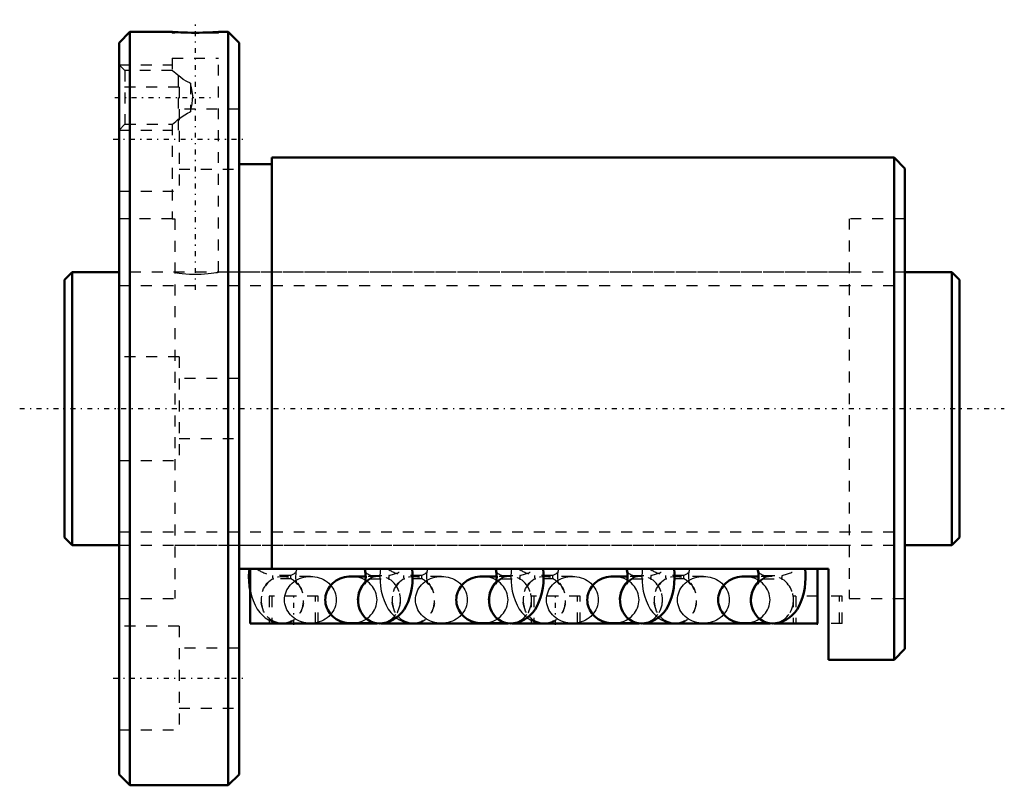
# Model space of a CAD drawing. Header units: millimetres. Extents: x -4.1 to 86.1, y -34.5 to 35.6.
import ezdxf

# ---------------------------------------------------------------- set-up
doc = ezdxf.new("R2010")
doc.units = ezdxf.units.MM
doc.linetypes.add('Center', pattern=[1.5, 0.45, -0.5, 0.05, -0.5])
doc.linetypes.add('Dashed', pattern=[2, 1, -1])
for name, color, linetype, lineweight in [('2d ConnectionPoints', 7, 'Continuous', 50), ('AM_0', 7, 'Continuous', 50), ('AM_5', 3, 'Continuous', 25), ('AM_7', 7, 'Center', 25), ('AM_9', 6, 'Dashed', 25)]:
    doc.layers.add(name, color=color, linetype=linetype, lineweight=lineweight)

# ---------------------------------------------------------------- blocks, each defined once
blk = doc.blocks.new('1_BIF2504V_10RR_Nut_0_in_BIF2504V_10RRG0_82LC0_000_4')
at = {"layer": 'AM_0'}
for p, q in [((6, 34.5), (5, 33.5)), ((6, 34.5), (6, -34.5)), ((9.875, 34.5), (6, 34.5)), ((15, 34.5), (14.118, 34.5)), ((16, 33.5), (15, 34.5)), ((15, 34.5), (15, -34.5)), ((5, 33.5), (5, -33.5)), ((16, 33.5), (16, -33.5)), ((76, 23), (19, 23)), ((19, 23), (19, -14.67)), ((77, 22), (76, 23)), ((76, 23), (76, -23)), ((19, 22.4), (16, 22.4)), ((77, 22), (77, -22)), ((70, -14.67), (16, -14.67)), ((17, -19.67), (17, -14.67)), ((69, -19.67), (69, -14.67)), ((70, -23), (70, -14.67)), ((27.595, -15.36), (26.265, -15.36)), ((39.595, -15.36), (38.265, -15.36)), ((51.595, -15.36), (50.265, -15.36)), ((63.595, -15.36), (62.265, -15.36)), ((28.65, -19.67), (17, -19.67)), ((19.788, -19.674), (19.963, -19.68)), ((26.265, -19.66), (28.572, -19.66)), ((40.65, -19.67), (28.987, -19.67)), ((31.788, -19.674), (31.963, -19.68)), ((38.265, -19.66), (40.572, -19.66)), ((52.65, -19.67), (40.987, -19.67)), ((43.788, -19.674), (43.963, -19.68)), ((50.265, -19.66), (52.572, -19.66)), ((64.65, -19.67), (52.987, -19.67)), ((55.788, -19.674), (55.963, -19.68)), ((62.265, -19.66), (64.572, -19.66)), ((69, -19.67), (64.987, -19.67)), ((76, -23), (77, -22)), ((70, -23), (76, -23)), ((5, -33.5), (6, -34.5)), ((15, -34.5), (16, -33.5)), ((6, -34.5), (15, -34.5))]:
    blk.add_line(p, q, dxfattribs=at)
for points in [[(14.125, 34.5), (14.121, 34.5), (14.069, 34.497), (13.96, 34.49), (13.793, 34.481), (13.58, 34.471), (13.315, 34.46), (13.02, 34.45), (12.688, 34.441), (12.346, 34.436), (11.983, 34.435), (11.633, 34.436), (11.282, 34.442), (10.962, 34.45), (10.662, 34.461), (10.407, 34.471), (10.191, 34.482), (10.031, 34.491), (9.924, 34.497), (9.875, 34.5)], [(16.939, -14.669), (16.918, -14.926), (16.904, -15.373), (16.917, -15.819), (16.959, -16.263), (16.996, -16.521)], [(27.535, -14.814), (27.556, -14.911), (27.578, -15.058), (27.592, -15.233), (27.596, -15.423), (27.587, -15.614), (27.566, -15.787), (27.54, -15.927), (27.517, -16.013), (27.502, -16.058), (27.499, -16.065)], [(28.837, -19.68), (29.175, -19.657), (29.515, -19.588), (29.836, -19.476), (30.137, -19.326), (30.414, -19.141), (30.668, -18.923), (30.9, -18.674), (31.111, -18.391), (31.302, -18.07), (31.473, -17.707), (31.619, -17.302), (31.736, -16.869), (31.819, -16.426), (31.871, -15.979), (31.895, -15.532), (31.89, -15.085), (31.861, -14.669)], [(39.535, -14.814), (39.556, -14.911), (39.578, -15.058), (39.592, -15.233), (39.596, -15.423), (39.587, -15.614), (39.566, -15.787), (39.54, -15.927), (39.517, -16.013), (39.502, -16.058), (39.499, -16.065)], [(40.837, -19.68), (41.175, -19.657), (41.515, -19.588), (41.836, -19.476), (42.137, -19.326), (42.414, -19.141), (42.668, -18.923), (42.9, -18.674), (43.111, -18.391), (43.302, -18.07), (43.473, -17.707), (43.619, -17.302), (43.736, -16.869), (43.819, -16.426), (43.871, -15.979), (43.895, -15.532), (43.89, -15.085), (43.861, -14.669)], [(51.535, -14.814), (51.556, -14.911), (51.578, -15.058), (51.592, -15.233), (51.596, -15.423), (51.587, -15.614), (51.566, -15.787), (51.54, -15.927), (51.517, -16.013), (51.502, -16.058), (51.499, -16.065)], [(52.837, -19.68), (53.175, -19.657), (53.515, -19.588), (53.836, -19.476), (54.137, -19.326), (54.414, -19.141), (54.668, -18.923), (54.9, -18.674), (55.111, -18.391), (55.302, -18.07), (55.473, -17.707), (55.619, -17.302), (55.736, -16.869), (55.819, -16.426), (55.871, -15.979), (55.895, -15.532), (55.89, -15.085), (55.861, -14.669)], [(63.535, -14.814), (63.556, -14.911), (63.578, -15.058), (63.592, -15.233), (63.596, -15.423), (63.587, -15.614), (63.566, -15.787), (63.54, -15.927), (63.517, -16.013), (63.502, -16.058), (63.499, -16.065)], [(64.837, -19.68), (65.175, -19.657), (65.515, -19.588), (65.836, -19.476), (66.137, -19.326), (66.414, -19.141), (66.668, -18.923), (66.9, -18.674), (67.111, -18.391), (67.302, -18.07), (67.473, -17.707), (67.619, -17.302), (67.736, -16.869), (67.819, -16.426), (67.871, -15.979), (67.895, -15.532), (67.89, -15.085), (67.861, -14.669)], [(26.265, -15.36), (26.058, -15.368), (25.853, -15.393), (25.651, -15.433), (25.454, -15.49), (25.263, -15.561), (25.079, -15.648), (24.905, -15.749), (24.74, -15.863), (24.588, -15.99), (24.448, -16.128), (24.322, -16.277), (24.211, -16.435), (24.115, -16.601), (24.036, -16.775), (23.974, -16.954), (23.929, -17.137), (23.902, -17.323), (23.893, -17.51), (23.902, -17.697), (23.929, -17.883), (23.974, -18.066), (24.036, -18.245), (24.115, -18.419), (24.211, -18.585), (24.322, -18.743), (24.448, -18.892), (24.588, -19.03), (24.74, -19.157), (24.905, -19.271), (25.079, -19.372), (25.263, -19.459), (25.454, -19.53), (25.651, -19.587), (25.853, -19.627), (26.058, -19.652), (26.265, -19.66)], [(38.265, -15.36), (38.058, -15.368), (37.853, -15.393), (37.651, -15.433), (37.454, -15.49), (37.263, -15.561), (37.079, -15.648), (36.905, -15.749), (36.74, -15.863), (36.588, -15.99), (36.448, -16.128), (36.322, -16.277), (36.211, -16.435), (36.115, -16.601), (36.036, -16.775), (35.974, -16.954), (35.929, -17.137), (35.902, -17.323), (35.893, -17.51), (35.902, -17.697), (35.929, -17.883), (35.974, -18.066), (36.036, -18.245), (36.115, -18.419), (36.211, -18.585), (36.322, -18.743), (36.448, -18.892), (36.588, -19.03), (36.74, -19.157), (36.905, -19.271), (37.079, -19.372), (37.263, -19.459), (37.454, -19.53), (37.651, -19.587), (37.853, -19.627), (38.058, -19.652), (38.265, -19.66)], [(50.265, -15.36), (50.058, -15.368), (49.853, -15.393), (49.651, -15.433), (49.454, -15.49), (49.263, -15.561), (49.079, -15.648), (48.905, -15.749), (48.74, -15.863), (48.588, -15.99), (48.448, -16.128), (48.322, -16.277), (48.211, -16.435), (48.115, -16.601), (48.036, -16.775), (47.974, -16.954), (47.929, -17.137), (47.902, -17.323), (47.893, -17.51), (47.902, -17.697), (47.929, -17.883), (47.974, -18.066), (48.036, -18.245), (48.115, -18.419), (48.211, -18.585), (48.322, -18.743), (48.448, -18.892), (48.588, -19.03), (48.74, -19.157), (48.905, -19.271), (49.079, -19.372), (49.263, -19.459), (49.454, -19.53), (49.651, -19.587), (49.853, -19.627), (50.058, -19.652), (50.265, -19.66)], [(62.265, -15.36), (62.058, -15.368), (61.853, -15.393), (61.651, -15.433), (61.454, -15.49), (61.263, -15.561), (61.079, -15.648), (60.905, -15.749), (60.74, -15.863), (60.588, -15.99), (60.448, -16.128), (60.322, -16.277), (60.211, -16.435), (60.115, -16.601), (60.036, -16.775), (59.974, -16.954), (59.929, -17.137), (59.902, -17.323), (59.893, -17.51), (59.902, -17.697), (59.929, -17.883), (59.974, -18.066), (60.036, -18.245), (60.115, -18.419), (60.211, -18.585), (60.322, -18.743), (60.448, -18.892), (60.588, -19.03), (60.74, -19.157), (60.905, -19.271), (61.079, -19.372), (61.263, -19.459), (61.454, -19.53), (61.651, -19.587), (61.853, -19.627), (62.058, -19.652), (62.265, -19.66)]]:
    blk.add_lwpolyline(points, dxfattribs=at)
for centre, major_axis, ratio, start_param, end_param in [((29.624, -14.305), (-2.089, -0.51), 0.453154, 6.135679, 6.284581), ((41.624, -14.305), (-2.089, -0.51), 0.453154, 6.135679, 6.284581), ((53.624, -14.305), (-2.089, -0.51), 0.453154, 6.135679, 6.284581), ((65.624, -14.305), (-2.089, -0.51), 0.453154, 6.135679, 6.284581), ((28.837, -17.53), (0, 2.15), 0.906308, 0.749545, 3.154914), ((28.837, -17.51), (0, -2.15), 0.906308, 3.879366, 4.71704), ((40.837, -17.53), (0, 2.15), 0.906308, 0.749545, 3.154914), ((40.837, -17.51), (0, -2.15), 0.906308, 3.879366, 4.71704), ((52.837, -17.53), (0, 2.15), 0.906308, 0.749545, 3.154914), ((52.837, -17.51), (0, -2.15), 0.906308, 3.879366, 4.71704), ((64.837, -17.53), (0, 2.15), 0.906308, 0.749545, 3.154914), ((64.837, -17.51), (0, -2.15), 0.906308, 3.879366, 4.71704), ((19.963, -17.53), (0, -2.15), 0.906308, 6.186699, 6.379671), ((31.963, -17.53), (0, -2.15), 0.906308, 6.186699, 6.379671), ((43.963, -17.53), (0, -2.15), 0.906308, 6.186699, 6.379671), ((55.963, -17.53), (0, -2.15), 0.906308, 6.186699, 6.379671)]:
    blk.add_ellipse(centre, major_axis=major_axis, ratio=ratio, start_param=start_param, end_param=end_param, dxfattribs=at)
at = {"layer": 'AM_5', "linetype": 'Dashed'}
for p, q in [((5, 31.5), (9.875, 31.5)), ((10.44, 25.5), (10.44, 31.5)), ((5, 25.5), (9.875, 25.5))]:
    blk.add_line(p, q, dxfattribs=at)
at = {"layer": 'AM_7'}
for p, q in [((12, 10.875), (12, 35.625)), ((4.602, 28.5), (13.368, 28.5)), ((4.45, 24.682), (16.55, 24.682)), ((21, -19.795), (21, -17.045)), ((45, -19.795), (45, -17.045)), ((69, -19.795), (69, -17.045)), ((4.45, -24.682), (16.55, -24.682))]:
    blk.add_line(p, q, dxfattribs=at)
at = {"layer": 'AM_9'}
for p, q in [((9.875, 34.5), (9.875, 34.39)), ((14.125, 34.39), (9.875, 34.39)), ((14.125, 34.39), (14.125, 34.5)), ((9.875, 32.09), (14.125, 32.09)), ((9.875, 32.09), (9.875, 30.941)), ((14.125, 12.5), (14.125, 32.09)), ((5.542, 30.958), (5, 31.5)), ((9.895, 30.958), (5.542, 30.958)), ((5.542, 30.958), (5.542, 26.041)), ((11.55, 29.816), (11.55, 27.184)), ((10.5, 29.432), (5, 29.432)), ((10.5, 29.432), (10.5, 19.932)), ((16, 27.432), (10.5, 27.432)), ((5, 25.5), (5.542, 26.041)), ((5.542, 26.041), (9.895, 26.041)), ((9.875, 26.059), (9.875, 17.4)), ((10.5, 21.932), (16, 21.932)), ((5, 19.932), (10.5, 19.932)), ((9.88, 17.4), (5, 17.4)), ((9.875, 17.4), (10.1, 17.374)), ((10.1, 17.374), (10.1, -17.4)), ((71.9, 17.4), (71.9, -17.4)), ((77, 17.4), (71.9, 17.4)), ((71.9, 12.5), (14.122, 12.5)), ((10.5, 4.75), (5, 4.75)), ((10.5, 4.75), (10.5, -4.75)), ((16, 2.75), (10.5, 2.75)), ((10.5, -2.75), (16, -2.75)), ((5, -4.75), (10.5, -4.75)), ((10.1, -12.5), (71.9, -12.5)), ((20.71, -15.28), (19.069, -15.28)), ((28.09, -15.28), (29.731, -15.28)), ((32.71, -15.28), (31.069, -15.28)), ((40.09, -15.28), (41.731, -15.28)), ((44.71, -15.28), (43.069, -15.28)), ((52.09, -15.28), (53.731, -15.28)), ((56.71, -15.28), (55.069, -15.28)), ((64.09, -15.28), (65.731, -15.28)), ((20.783, -15.58), (19.142, -15.58)), ((22.535, -15.36), (19.963, -15.36)), ((20.768, -15.577), (20.829, -15.61)), ((28.837, -15.36), (27.595, -15.36)), ((28.017, -15.58), (29.658, -15.58)), ((32.783, -15.58), (31.142, -15.58)), ((34.535, -15.36), (31.963, -15.36)), ((32.768, -15.577), (32.829, -15.61)), ((40.837, -15.36), (39.595, -15.36)), ((40.017, -15.58), (41.658, -15.58)), ((44.783, -15.58), (43.142, -15.58)), ((46.535, -15.36), (43.963, -15.36)), ((44.768, -15.577), (44.829, -15.61)), ((52.837, -15.36), (51.595, -15.36)), ((52.017, -15.58), (53.658, -15.58)), ((56.783, -15.58), (55.142, -15.58)), ((58.535, -15.36), (55.963, -15.36)), ((56.768, -15.577), (56.829, -15.61)), ((64.837, -15.36), (63.595, -15.36)), ((64.017, -15.58), (65.658, -15.58)), ((5, -17.4), (10.1, -17.4)), ((23.25, -17.17), (18.75, -17.17)), ((18.75, -17.17), (18.75, -19.67)), ((19, -17.17), (19, -19.67)), ((23, -19.67), (23, -17.17)), ((23.25, -19.67), (23.25, -17.17)), ((47.25, -17.17), (42.75, -17.17)), ((42.75, -17.17), (42.75, -19.67)), ((43, -17.17), (43, -19.67)), ((47, -19.67), (47, -17.17)), ((47.25, -19.67), (47.25, -17.17)), ((69, -17.17), (66.75, -17.17)), ((66.75, -17.17), (66.75, -19.67)), ((67, -17.17), (67, -19.67)), ((71.25, -17.17), (70, -17.17)), ((71, -19.67), (71, -17.17)), ((71.25, -19.67), (71.25, -17.17)), ((71.9, -17.4), (77, -17.4)), ((19.963, -19.66), (22.535, -19.66)), ((28.572, -19.66), (28.837, -19.66)), ((28.987, -19.67), (28.65, -19.67)), ((31.963, -19.66), (34.535, -19.66)), ((40.572, -19.66), (40.837, -19.66)), ((40.987, -19.67), (40.65, -19.67)), ((43.963, -19.66), (46.535, -19.66)), ((52.572, -19.66), (52.837, -19.66)), ((52.987, -19.67), (52.65, -19.67)), ((55.963, -19.66), (58.535, -19.66)), ((64.572, -19.66), (64.837, -19.66)), ((64.987, -19.67), (64.65, -19.67)), ((71.25, -19.67), (70, -19.67)), ((10.5, -19.932), (5, -19.932)), ((10.5, -19.932), (10.5, -29.432)), ((16, -21.932), (10.5, -21.932)), ((10.5, -27.432), (16, -27.432)), ((5, -29.432), (10.5, -29.432))]:
    blk.add_line(p, q, dxfattribs=at)
for points in [[(11.55, 29.816), (11.207, 29.969), (10.89, 30.162), (10.617, 30.355), (10.372, 30.544), (10.189, 30.693), (10.038, 30.82), (9.892, 30.944), (9.875, 30.958)], [(11.55, 27.184), (11.707, 27.907), (11.748, 28.663), (11.683, 29.241), (11.55, 29.816)], [(9.875, 26.041), (9.899, 26.062), (10.042, 26.184), (10.195, 26.312), (10.391, 26.471), (10.678, 26.69), (11.019, 26.922), (11.27, 27.064), (11.55, 27.184)], [(10.1, 12.464), (10.284, 12.437), (10.523, 12.406), (10.797, 12.377), (11.114, 12.35), (11.446, 12.331), (11.805, 12.32), (12.155, 12.319), (12.511, 12.329), (12.84, 12.347), (13.155, 12.372), (13.433, 12.401), (13.678, 12.432), (13.871, 12.459), (14.016, 12.482), (14.099, 12.496), (14.125, 12.5)], [(21.204, -15.36), (21.204, -15.337), (21.213, -15.146), (21.234, -14.973), (21.26, -14.833), (21.264, -14.814)], [(28.939, -14.669), (28.918, -14.926), (28.904, -15.373), (28.904, -15.379)], [(33.204, -15.36), (33.204, -15.337), (33.213, -15.146), (33.234, -14.973), (33.26, -14.833), (33.264, -14.814)], [(40.939, -14.669), (40.918, -14.926), (40.904, -15.373), (40.904, -15.379)], [(45.204, -15.36), (45.204, -15.337), (45.213, -15.146), (45.234, -14.973), (45.26, -14.833), (45.264, -14.814)], [(52.939, -14.669), (52.918, -14.926), (52.904, -15.373), (52.904, -15.379)], [(57.204, -15.36), (57.204, -15.337), (57.213, -15.146), (57.234, -14.973), (57.26, -14.833), (57.264, -14.814)], [(22.535, -19.66), (22.328, -19.652), (22.123, -19.627), (21.921, -19.587), (21.723, -19.53), (21.532, -19.459), (21.349, -19.372), (21.174, -19.271), (21.01, -19.157), (20.857, -19.03), (20.718, -18.892), (20.592, -18.743), (20.48, -18.585), (20.385, -18.419), (20.306, -18.245), (20.243, -18.066), (20.199, -17.883), (20.172, -17.697), (20.163, -17.51), (20.172, -17.323), (20.199, -17.137), (20.243, -16.954), (20.306, -16.775), (20.385, -16.601), (20.48, -16.435), (20.592, -16.277), (20.718, -16.128), (20.857, -15.99), (21.01, -15.863), (21.174, -15.749), (21.349, -15.648), (21.532, -15.561), (21.723, -15.49), (21.921, -15.433), (22.123, -15.393), (22.328, -15.368), (22.535, -15.36)], [(20.829, -15.61), (20.95, -15.689), (21.102, -15.814), (21.206, -15.925), (21.268, -16.008), (21.296, -16.055), (21.301, -16.065)], [(21.286, -16.023), (21.268, -15.96), (21.244, -15.849), (21.222, -15.702), (21.208, -15.527), (21.204, -15.36)], [(21.301, -16.065), (21.3, -16.063), (21.289, -16.032), (21.286, -16.023)], [(22.535, -15.36), (22.742, -15.368), (22.947, -15.393), (23.149, -15.433), (23.346, -15.49), (23.537, -15.561), (23.721, -15.648), (23.895, -15.749), (24.06, -15.863), (24.212, -15.99), (24.352, -16.128), (24.478, -16.277), (24.589, -16.435), (24.685, -16.601), (24.764, -16.775), (24.826, -16.954), (24.871, -17.137), (24.898, -17.323), (24.907, -17.51)], [(28.637, -17.51), (28.628, -17.323), (28.601, -17.137), (28.557, -16.954), (28.494, -16.775), (28.415, -16.601), (28.32, -16.435), (28.208, -16.277), (28.082, -16.128), (27.943, -15.99), (27.79, -15.863), (27.626, -15.749), (27.451, -15.648), (27.268, -15.561), (27.077, -15.49), (26.879, -15.433), (26.677, -15.393), (26.472, -15.368), (26.265, -15.36)], [(27.499, -16.065), (27.5, -16.062), (27.52, -16.026), (27.57, -15.955), (27.659, -15.852), (27.797, -15.729), (27.985, -15.603), (28.038, -15.574)], [(28.904, -15.379), (28.917, -15.819), (28.959, -16.263), (29.029, -16.704), (29.133, -17.141), (29.276, -17.577), (29.467, -18.01), (29.666, -18.357), (29.888, -18.659), (30.131, -18.922), (30.396, -19.148), (30.399, -19.15)], [(34.535, -19.66), (34.328, -19.652), (34.123, -19.627), (33.921, -19.587), (33.723, -19.53), (33.532, -19.459), (33.349, -19.372), (33.174, -19.271), (33.01, -19.157), (32.857, -19.03), (32.718, -18.892), (32.592, -18.743), (32.48, -18.585), (32.385, -18.419), (32.306, -18.245), (32.243, -18.066), (32.199, -17.883), (32.172, -17.697), (32.163, -17.51), (32.172, -17.323), (32.199, -17.137), (32.243, -16.954), (32.306, -16.775), (32.385, -16.601), (32.48, -16.435), (32.592, -16.277), (32.718, -16.128), (32.857, -15.99), (33.01, -15.863), (33.174, -15.749), (33.349, -15.648), (33.532, -15.561), (33.723, -15.49), (33.921, -15.433), (34.123, -15.393), (34.328, -15.368), (34.535, -15.36)], [(32.829, -15.61), (32.95, -15.689), (33.102, -15.814), (33.206, -15.925), (33.268, -16.008), (33.296, -16.055), (33.301, -16.065)], [(33.286, -16.023), (33.268, -15.96), (33.244, -15.849), (33.222, -15.702), (33.208, -15.527), (33.204, -15.36)], [(33.301, -16.065), (33.3, -16.063), (33.289, -16.032), (33.286, -16.023)], [(34.535, -15.36), (34.742, -15.368), (34.947, -15.393), (35.149, -15.433), (35.346, -15.49), (35.537, -15.561), (35.721, -15.648), (35.895, -15.749), (36.06, -15.863), (36.212, -15.99), (36.352, -16.128), (36.478, -16.277), (36.589, -16.435), (36.685, -16.601), (36.764, -16.775), (36.826, -16.954), (36.871, -17.137), (36.898, -17.323), (36.907, -17.51)], [(40.637, -17.51), (40.628, -17.323), (40.601, -17.137), (40.557, -16.954), (40.494, -16.775), (40.415, -16.601), (40.32, -16.435), (40.208, -16.277), (40.082, -16.128), (39.943, -15.99), (39.79, -15.863), (39.626, -15.749), (39.451, -15.648), (39.268, -15.561), (39.077, -15.49), (38.879, -15.433), (38.677, -15.393), (38.472, -15.368), (38.265, -15.36)], [(39.499, -16.065), (39.5, -16.062), (39.52, -16.026), (39.57, -15.955), (39.659, -15.852), (39.797, -15.729), (39.985, -15.603), (40.038, -15.574)], [(40.904, -15.379), (40.917, -15.819), (40.959, -16.263), (41.029, -16.704), (41.133, -17.141), (41.276, -17.577), (41.467, -18.01), (41.666, -18.357), (41.888, -18.659), (42.131, -18.922), (42.396, -19.148), (42.399, -19.15)], [(46.535, -19.66), (46.328, -19.652), (46.123, -19.627), (45.921, -19.587), (45.723, -19.53), (45.532, -19.459), (45.349, -19.372), (45.174, -19.271), (45.01, -19.157), (44.857, -19.03), (44.718, -18.892), (44.592, -18.743), (44.48, -18.585), (44.385, -18.419), (44.306, -18.245), (44.243, -18.066), (44.199, -17.883), (44.172, -17.697), (44.163, -17.51), (44.172, -17.323), (44.199, -17.137), (44.243, -16.954), (44.306, -16.775), (44.385, -16.601), (44.48, -16.435), (44.592, -16.277), (44.718, -16.128), (44.857, -15.99), (45.01, -15.863), (45.174, -15.749), (45.349, -15.648), (45.532, -15.561), (45.723, -15.49), (45.921, -15.433), (46.123, -15.393), (46.328, -15.368), (46.535, -15.36)], [(44.829, -15.61), (44.95, -15.689), (45.102, -15.814), (45.206, -15.925), (45.268, -16.008), (45.296, -16.055), (45.301, -16.065)], [(45.286, -16.023), (45.268, -15.96), (45.244, -15.849), (45.222, -15.702), (45.208, -15.527), (45.204, -15.36)], [(45.301, -16.065), (45.3, -16.063), (45.289, -16.032), (45.286, -16.023)], [(46.535, -15.36), (46.742, -15.368), (46.947, -15.393), (47.149, -15.433), (47.346, -15.49), (47.537, -15.561), (47.721, -15.648), (47.895, -15.749), (48.06, -15.863), (48.212, -15.99), (48.352, -16.128), (48.478, -16.277), (48.589, -16.435), (48.685, -16.601), (48.764, -16.775), (48.826, -16.954), (48.871, -17.137), (48.898, -17.323), (48.907, -17.51)], [(52.637, -17.51), (52.628, -17.323), (52.601, -17.137), (52.557, -16.954), (52.494, -16.775), (52.415, -16.601), (52.32, -16.435), (52.208, -16.277), (52.082, -16.128), (51.943, -15.99), (51.79, -15.863), (51.626, -15.749), (51.451, -15.648), (51.268, -15.561), (51.077, -15.49), (50.879, -15.433), (50.677, -15.393), (50.472, -15.368), (50.265, -15.36)], [(51.499, -16.065), (51.5, -16.062), (51.52, -16.026), (51.57, -15.955), (51.659, -15.852), (51.797, -15.729), (51.985, -15.603), (52.038, -15.574)], [(52.904, -15.379), (52.917, -15.819), (52.959, -16.263), (53.029, -16.704), (53.133, -17.141), (53.276, -17.577), (53.467, -18.01), (53.666, -18.357), (53.888, -18.659), (54.131, -18.922), (54.396, -19.148), (54.399, -19.15)], [(58.535, -19.66), (58.328, -19.652), (58.123, -19.627), (57.921, -19.587), (57.723, -19.53), (57.532, -19.459), (57.349, -19.372), (57.174, -19.271), (57.01, -19.157), (56.857, -19.03), (56.718, -18.892), (56.592, -18.743), (56.48, -18.585), (56.385, -18.419), (56.306, -18.245), (56.243, -18.066), (56.199, -17.883), (56.172, -17.697), (56.163, -17.51), (56.172, -17.323), (56.199, -17.137), (56.243, -16.954), (56.306, -16.775), (56.385, -16.601), (56.48, -16.435), (56.592, -16.277), (56.718, -16.128), (56.857, -15.99), (57.01, -15.863), (57.174, -15.749), (57.349, -15.648), (57.532, -15.561), (57.723, -15.49), (57.921, -15.433), (58.123, -15.393), (58.328, -15.368), (58.535, -15.36)], [(56.829, -15.61), (56.95, -15.689), (57.102, -15.814), (57.206, -15.925), (57.268, -16.008), (57.296, -16.055), (57.301, -16.065)], [(57.286, -16.023), (57.268, -15.96), (57.244, -15.849), (57.222, -15.702), (57.208, -15.527), (57.204, -15.36)], [(57.301, -16.065), (57.3, -16.063), (57.289, -16.032), (57.286, -16.023)], [(58.535, -15.36), (58.742, -15.368), (58.947, -15.393), (59.149, -15.433), (59.346, -15.49), (59.537, -15.561), (59.721, -15.648), (59.895, -15.749), (60.06, -15.863), (60.212, -15.99), (60.352, -16.128), (60.478, -16.277), (60.589, -16.435), (60.685, -16.601), (60.764, -16.775), (60.826, -16.954), (60.871, -17.137), (60.898, -17.323), (60.907, -17.51)], [(64.637, -17.51), (64.628, -17.323), (64.601, -17.137), (64.557, -16.954), (64.494, -16.775), (64.415, -16.601), (64.32, -16.435), (64.208, -16.277), (64.082, -16.128), (63.943, -15.99), (63.79, -15.863), (63.626, -15.749), (63.451, -15.648), (63.268, -15.561), (63.077, -15.49), (62.879, -15.433), (62.677, -15.393), (62.472, -15.368), (62.265, -15.36)], [(63.499, -16.065), (63.5, -16.062), (63.52, -16.026), (63.57, -15.955), (63.659, -15.852), (63.797, -15.729), (63.985, -15.603), (64.038, -15.574)], [(16.996, -16.521), (17.029, -16.704), (17.133, -17.141), (17.276, -17.577), (17.467, -18.01), (17.666, -18.357), (17.888, -18.659), (18.131, -18.922), (18.396, -19.148), (18.681, -19.336), (18.986, -19.485), (18.999, -19.491)], [(24.907, -17.51), (24.898, -17.697), (24.871, -17.883), (24.826, -18.066), (24.764, -18.245), (24.685, -18.419), (24.589, -18.585), (24.478, -18.743), (24.352, -18.892), (24.212, -19.03), (24.06, -19.157), (23.895, -19.271), (23.721, -19.372), (23.537, -19.459), (23.346, -19.53), (23.149, -19.587), (22.947, -19.627), (22.742, -19.652), (22.535, -19.66)], [(26.265, -19.66), (26.472, -19.652), (26.677, -19.627), (26.879, -19.587), (27.077, -19.53), (27.268, -19.459), (27.451, -19.372), (27.626, -19.271), (27.79, -19.157), (27.943, -19.03), (28.082, -18.892), (28.208, -18.743), (28.32, -18.585), (28.415, -18.419), (28.494, -18.245), (28.557, -18.066), (28.601, -17.883), (28.628, -17.697), (28.637, -17.51)], [(36.907, -17.51), (36.898, -17.697), (36.871, -17.883), (36.826, -18.066), (36.764, -18.245), (36.685, -18.419), (36.589, -18.585), (36.478, -18.743), (36.352, -18.892), (36.212, -19.03), (36.06, -19.157), (35.895, -19.271), (35.721, -19.372), (35.537, -19.459), (35.346, -19.53), (35.149, -19.587), (34.947, -19.627), (34.742, -19.652), (34.535, -19.66)], [(38.265, -19.66), (38.472, -19.652), (38.677, -19.627), (38.879, -19.587), (39.077, -19.53), (39.268, -19.459), (39.451, -19.372), (39.626, -19.271), (39.79, -19.157), (39.943, -19.03), (40.082, -18.892), (40.208, -18.743), (40.32, -18.585), (40.415, -18.419), (40.494, -18.245), (40.557, -18.066), (40.601, -17.883), (40.628, -17.697), (40.637, -17.51)], [(48.907, -17.51), (48.898, -17.697), (48.871, -17.883), (48.826, -18.066), (48.764, -18.245), (48.685, -18.419), (48.589, -18.585), (48.478, -18.743), (48.352, -18.892), (48.212, -19.03), (48.06, -19.157), (47.895, -19.271), (47.721, -19.372), (47.537, -19.459), (47.346, -19.53), (47.149, -19.587), (46.947, -19.627), (46.742, -19.652), (46.535, -19.66)], [(50.265, -19.66), (50.472, -19.652), (50.677, -19.627), (50.879, -19.587), (51.077, -19.53), (51.268, -19.459), (51.451, -19.372), (51.626, -19.271), (51.79, -19.157), (51.943, -19.03), (52.082, -18.892), (52.208, -18.743), (52.32, -18.585), (52.415, -18.419), (52.494, -18.245), (52.557, -18.066), (52.601, -17.883), (52.628, -17.697), (52.637, -17.51)], [(60.907, -17.51), (60.898, -17.697), (60.871, -17.883), (60.826, -18.066), (60.764, -18.245), (60.685, -18.419), (60.589, -18.585), (60.478, -18.743), (60.352, -18.892), (60.212, -19.03), (60.06, -19.157), (59.895, -19.271), (59.721, -19.372), (59.537, -19.459), (59.346, -19.53), (59.149, -19.587), (58.947, -19.627), (58.742, -19.652), (58.535, -19.66)], [(62.265, -19.66), (62.472, -19.652), (62.677, -19.627), (62.879, -19.587), (63.077, -19.53), (63.268, -19.459), (63.451, -19.372), (63.626, -19.271), (63.79, -19.157), (63.943, -19.03), (64.082, -18.892), (64.208, -18.743), (64.32, -18.585), (64.415, -18.419), (64.494, -18.245), (64.557, -18.066), (64.601, -17.883), (64.628, -17.697), (64.637, -17.51)], [(18.999, -19.491), (19.305, -19.593), (19.672, -19.663), (19.788, -19.674)], [(30.399, -19.15), (30.681, -19.336), (30.986, -19.485), (31.305, -19.593), (31.672, -19.663), (31.788, -19.674)], [(42.399, -19.15), (42.681, -19.336), (42.986, -19.485), (42.999, -19.491)], [(42.999, -19.491), (43.305, -19.593), (43.672, -19.663), (43.788, -19.674)], [(54.399, -19.15), (54.681, -19.336), (54.986, -19.485), (55.305, -19.593), (55.672, -19.663), (55.788, -19.674)]]:
    blk.add_lwpolyline(points, dxfattribs=at)
for centre, major_axis, ratio, start_param, end_param in [((19.176, -14.305), (-2.089, 0.51), 0.453154, 0.840351, 1.629979), ((19.142, -15.38), (0, 0.2), 0.422618, 1.047198, 3.141593), ((20.783, -15.38), (0, 0.2), 0.422618, 1.047198, 3.141593), ((19.176, -14.305), (-2.089, 0.51), 0.453154, 2.499472, 3.289099), ((28.837, -17.51), (0, -2.15), 0.906308, 4.71704, 9.877219), ((29.624, -14.305), (-2.089, -0.51), 0.453154, 0.001396, 0.642121), ((28.017, -15.38), (0, -0.2), 0.422618, 0, 2.094395), ((31.176, -14.305), (-2.089, 0.51), 0.453154, 0.840351, 1.629979), ((29.658, -15.38), (0, -0.2), 0.422618, 6.283185, 8.37758), ((29.624, -14.305), (-2.089, -0.51), 0.453154, 1.511614, 2.301241), ((31.142, -15.38), (0, 0.2), 0.422618, 1.047198, 3.141593), ((32.783, -15.38), (0, 0.2), 0.422618, 1.047198, 3.141593), ((31.176, -14.305), (-2.089, 0.51), 0.453154, 2.499472, 3.289099), ((40.837, -17.51), (0, -2.15), 0.906308, 4.71704, 9.877219), ((41.624, -14.305), (-2.089, -0.51), 0.453154, 0.001396, 0.642121), ((40.017, -15.38), (0, -0.2), 0.422618, 0, 2.094395), ((43.176, -14.305), (-2.089, 0.51), 0.453154, 0.840351, 1.629979), ((41.658, -15.38), (0, -0.2), 0.422618, 0, 2.094395), ((41.624, -14.305), (-2.089, -0.51), 0.453154, 1.511614, 2.301241), ((43.142, -15.38), (0, 0.2), 0.422618, 1.047198, 3.141593), ((44.783, -15.38), (0, 0.2), 0.422618, 1.047198, 3.141593), ((43.176, -14.305), (-2.089, 0.51), 0.453154, 2.499472, 3.289099), ((52.837, -17.51), (0, -2.15), 0.906308, 4.71704, 9.877219), ((53.624, -14.305), (-2.089, -0.51), 0.453154, 0.001396, 0.642121), ((52.017, -15.38), (0, -0.2), 0.422618, 0, 2.094395), ((55.176, -14.305), (-2.089, 0.51), 0.453154, 0.840351, 1.629979), ((53.658, -15.38), (0, -0.2), 0.422618, 0, 2.094395), ((53.624, -14.305), (-2.089, -0.51), 0.453154, 1.511614, 2.301241), ((55.142, -15.38), (0, 0.2), 0.422618, 1.047198, 3.141593), ((56.783, -15.38), (0, 0.2), 0.422618, 1.047198, 3.141593), ((55.176, -14.305), (-2.089, 0.51), 0.453154, 2.499472, 3.289099), ((64.837, -17.51), (0, -2.15), 0.906308, 4.71704, 9.877219), ((65.624, -14.305), (-2.089, -0.51), 0.453154, 0.001396, 0.642121), ((64.017, -15.38), (0, -0.2), 0.422618, 0, 2.094395), ((65.658, -15.38), (0, -0.2), 0.422618, 6.283185, 8.37758), ((65.624, -14.305), (-2.089, -0.51), 0.453154, 1.511614, 2.301241), ((19.963, -17.53), (0, -2.15), 0.906308, 3.576339, 6.186699), ((19.963, -17.53), (0, -2.15), 0.906308, 0.096486, 2.706846), ((28.837, -17.53), (0, 2.15), 0.906308, 0.434747, 0.749545), ((28.837, -17.51), (0, -2.15), 0.906308, 3.618682, 3.879366), ((28.837, -17.53), (0, 2.15), 0.906308, 3.154914, 5.848439), ((31.963, -17.53), (0, -2.15), 0.906308, 3.576339, 6.186699), ((31.963, -17.53), (0, -2.15), 0.906308, 0.096486, 2.706846), ((40.837, -17.53), (0, 2.15), 0.906308, 0.434747, 0.749545), ((40.837, -17.51), (0, -2.15), 0.906308, 3.618682, 3.879366), ((40.837, -17.53), (0, 2.15), 0.906308, 3.154914, 5.848439), ((43.963, -17.53), (0, -2.15), 0.906308, 3.576339, 6.186699), ((43.963, -17.53), (0, -2.15), 0.906308, 0.096486, 2.706846), ((52.837, -17.53), (0, 2.15), 0.906308, 0.434747, 0.749545), ((52.837, -17.51), (0, -2.15), 0.906308, 3.618682, 3.879366), ((52.837, -17.53), (0, 2.15), 0.906308, 3.154914, 5.848439), ((55.963, -17.53), (0, -2.15), 0.906308, 3.576339, 6.186699), ((55.963, -17.53), (0, -2.15), 0.906308, 0.096486, 2.706846), ((64.837, -17.53), (0, 2.15), 0.906308, 0.434747, 0.749545), ((64.837, -17.51), (0, -2.15), 0.906308, 3.618682, 3.879366), ((64.837, -17.53), (0, 2.15), 0.906308, 3.154914, 5.848439)]:
    blk.add_ellipse(centre, major_axis=major_axis, ratio=ratio, start_param=start_param, end_param=end_param, dxfattribs=at)
for centre in [(19.963, -17.51), (31.963, -17.51), (43.963, -17.51), (55.963, -17.51)]:
    blk.add_ellipse(centre, major_axis=(0, -2.15), ratio=0.906308, dxfattribs=at)
blk = doc.blocks.new('2_BIF2504V_10RR000_Shaft_0_in_BIF2504V_10RRG0_82LC0_000_4')
at = {"layer": 'AM_0'}
for p, q in [((0.7, 12.5), (0, 11.8)), ((0, 11.8), (0, -11.8)), ((5, 12.5), (0.7, 12.5)), ((0.7, 12.5), (0.7, -12.5)), ((81.3, 12.5), (77, 12.5)), ((81.3, 12.5), (81.3, -12.5)), ((82, 11.8), (81.3, 12.5)), ((82, 11.8), (82, -11.8)), ((0, -11.8), (0.7, -12.5)), ((0.7, -12.5), (5, -12.5)), ((77, -12.5), (81.3, -12.5)), ((81.3, -12.5), (82, -11.8))]:
    blk.add_line(p, q, dxfattribs=at)
at = {"layer": 'AM_5', "linetype": 'Dashed'}
for p, q in [((5, 11.273), (77, 11.273)), ((5, -11.273), (77, -11.273))]:
    blk.add_line(p, q, dxfattribs=at)
at = {"layer": 'AM_7'}
blk.add_line((-4.1, 0), (86.1, 0), dxfattribs=at)
at = {"layer": 'AM_9'}
for p, q in [((77, 12.5), (5, 12.5)), ((5, -12.5), (77, -12.5))]:
    blk.add_line(p, q, dxfattribs=at)

msp = doc.modelspace()

# ---------------------------------------------------------------- linework, layer by layer
at = {"layer": '2d ConnectionPoints'}
for p in [(0, 0), (5, 0)]:
    msp.add_point(p, dxfattribs=at)

# ---------------------------------------------------------------- block references
for name in ['1_BIF2504V_10RR_Nut_0_in_BIF2504V_10RRG0_82LC0_000_4', '2_BIF2504V_10RR000_Shaft_0_in_BIF2504V_10RRG0_82LC0_000_4']:
    msp.add_blockref(name, (0, 0))

doc.saveas('drawing.dxf')
